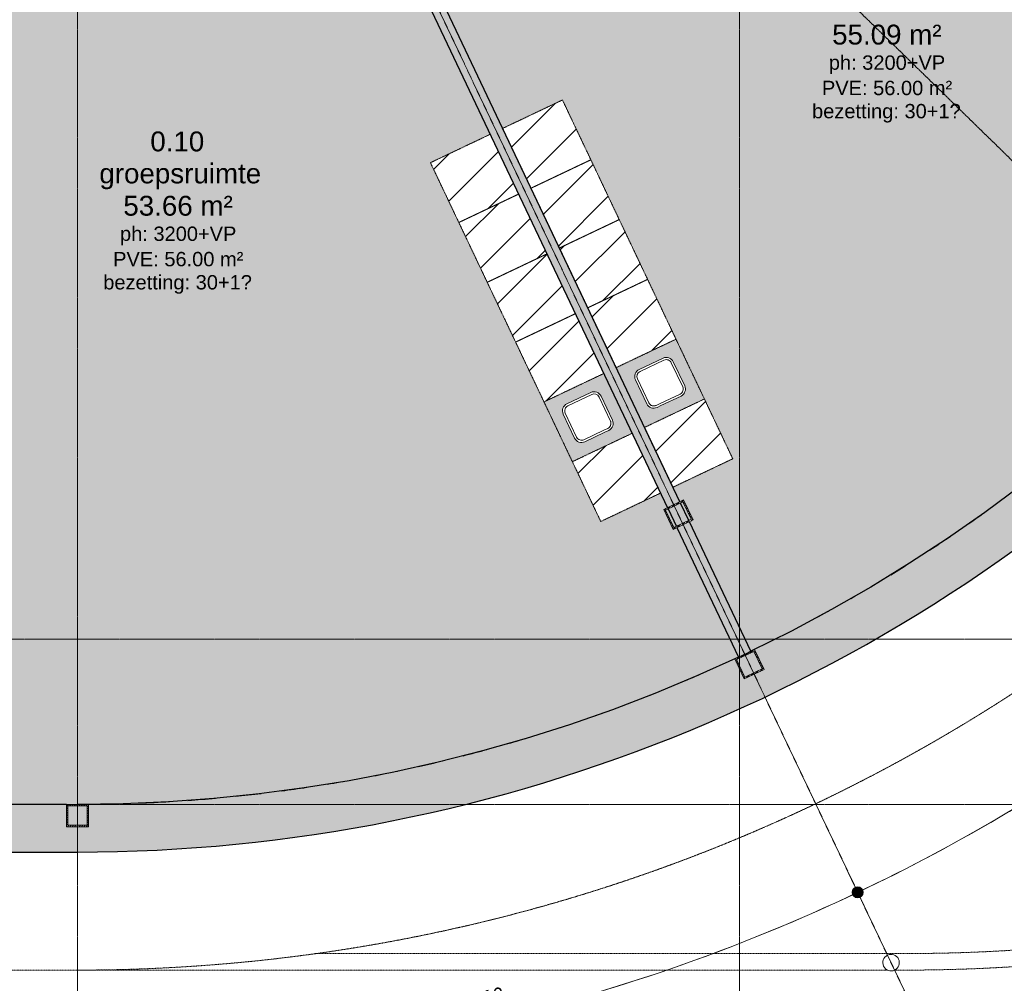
# Model space of a CAD drawing. Header units: millimetres. Extents: x -2730 to 112454, y 3237 to 48799.
# Tile 222 of 241: x 57175 to 66102, y 8380 to 17114. Entities that reach past the tile are written whole.
import ezdxf

# ---------------------------------------------------------------- set-up
doc = ezdxf.new("R2010")
doc.units = ezdxf.units.MM
for name, pattern in [('Hidden', [7.14375, 4.7625, -2.38125]), ('THO_hhidden', [2.5, 1.5, -1]), ('THO_stramienlijn', [20, 17, -1.5, 0, -1.5])]:
    doc.linetypes.add(name, pattern=pattern)
for name, color, linetype, lineweight in [('A-ANNO-DIMS', 7, 'Continuous', 13), ('A-ANNO-DIMS-100', 7, 'Continuous', 13), ('A-AREA-IDEN', 7, 'Continuous', 13), ('A-AREA-PATT', 7, 'Continuous', 13), ('A-FLOR', 7, 'Continuous', 18), ('A-GENM', 7, 'Continuous', 13), ('A-WALL', 7, 'Continuous', 25), ('A-WALL-PATT', 7, 'Continuous', 25), ('I-WALL', 7, 'Continuous', 18), ('P-SANR-FIXT', 7, 'Continuous', 13), ('S-COLS', 7, 'Continuous', 13), ('S-GRID', 7, 'Continuous', 13)]:
    doc.layers.add(name, color=color, linetype=linetype, lineweight=lineweight)
doc.layers.add('A-DETL', color=7, linetype='Continuous', lineweight=13, true_color=0x00a600)
doc.styles.add('Arial_2', font='arial.ttf', dxfattribs={"height": 180})
doc.styles.add('Arial_3', font='arial.ttf', dxfattribs={"height": 130})
doc.dimstyles.new('THO_18_-_transparant_blue', dxfattribs={"dimscale": 304.8, "dimtxt": 0.602515, "dimasz": 1.312336, "dimexe": 0.656168, "dimexo": 0.0625, "dimgap": 0.147638, "dimtad": 1, "dimdec": 3, "dimlfac": 304.8, "dimrnd": 0.001, "dimdsep": 46, "dimtxsty": 'Arial_2', "dimblk1": 'DOTSMALL', "dimblk2": 'DOTSMALL', "dimsah": 1, "dimcen": 0.09, "dimdle": 0.656168, "dimadec": 1, "dimazin": 0, "dimtfac": 1, "dimtdec": 4, "dimtix": 1, "dimtmove": 0, "dimatfit": 3, "dimfxl": 0.002153, "dimfxlon": 1, "dimtvp": 1, "dimtolj": 1, "dimtzin": 0, "dimarcsym": 2})

# ---------------------------------------------------------------- blocks, each defined once
blk = doc.blocks.new('NLRS_01_GM_WPB_dummy placeholder_gen_tho - kast 600x600x2100-V42-00 begane grond _plotview_')
at = {"layer": 'A-GENM', "true_color": 0x808080}
h = blk.add_hatch(dxfattribs=at)
h.set_pattern_fill('FP_52', color=8, style=0, pattern_type=2)
h.set_pattern_definition([(199.6, (62096.95, -12132.34), (100.6355, -282.6172), [])])
h.paths.add_polyline_path([(300, 300), (-300, 300), (-300, -300), (300, -300)])
at = {"layer": 'A-GENM', "linetype": 'THO_hhidden'}
for p, q in [((300, 300), (-300, 300)), ((-300, 300), (-300, -300)), ((300, -300), (300, 300)), ((-300, -300), (300, -300))]:
    blk.add_line(p, q, dxfattribs=at)
blk = doc.blocks.new('NLRS_01_GM_WPB_dummy placeholder_gen_tho - kast 600x600x2100-V43-00 begane grond _plotview_')
at = {"layer": 'A-GENM', "true_color": 0x808080}
h = blk.add_hatch(dxfattribs=at)
h.set_pattern_fill('FP_53', color=8, style=0, pattern_type=2)
h.set_pattern_definition([(199.6, (62096.95, -12732.34), (100.6355, -282.6172), [])])
h.paths.add_polyline_path([(300, 300), (-300, 300), (-300, -300), (300, -300)])
at = {"layer": 'A-GENM', "linetype": 'THO_hhidden'}
for p, q in [((300, 300), (-300, 300)), ((-300, 300), (-300, -300)), ((300, -300), (300, 300)), ((-300, -300), (300, -300))]:
    blk.add_line(p, q, dxfattribs=at)
blk = doc.blocks.new('NLRS_01_GM_WPB_dummy placeholder_gen_tho - kast 600x600x2100-V44-00 begane grond _plotview_')
at = {"layer": 'A-GENM', "true_color": 0x808080}
h = blk.add_hatch(dxfattribs=at)
h.set_pattern_fill('FP_54', color=8, style=0, pattern_type=2)
h.set_pattern_definition([(199.6, (62096.95, -13332.34), (100.6355, -282.6172), [])])
h.paths.add_polyline_path([(300, 300), (-300, 300), (-300, -300), (300, -300)])
at = {"layer": 'A-GENM', "linetype": 'THO_hhidden'}
for p, q in [((300, 300), (-300, 300)), ((-300, 300), (-300, -300)), ((300, -300), (300, 300)), ((-300, -300), (300, -300))]:
    blk.add_line(p, q, dxfattribs=at)
blk = doc.blocks.new('NLRS_01_GM_WPB_dummy placeholder_gen_tho - kast 600x600x2100-V45-00 begane grond _plotview_')
at = {"layer": 'A-GENM', "true_color": 0x808080}
h = blk.add_hatch(dxfattribs=at)
h.set_pattern_fill('FP_55', color=8, style=0, pattern_type=2)
h.set_pattern_definition([(199.6, (62096.95, -13932.34), (100.6355, -282.6172), [])])
h.paths.add_polyline_path([(300, 300), (-300, 300), (-300, -300), (300, -300), (300, 139.4)])
at = {"layer": 'A-GENM', "linetype": 'THO_hhidden'}
for p, q in [((300, 300), (-300, 300)), ((-300, 300), (-300, -300)), ((300, -300), (300, 300)), ((-300, -300), (300, -300))]:
    blk.add_line(p, q, dxfattribs=at)
blk = doc.blocks.new('NLRS_01_GM_WPB_dummy placeholder_gen_tho - kast 600x600x2100-V46-00 begane grond _plotview_')
at = {"layer": 'A-GENM', "true_color": 0x808080}
h = blk.add_hatch(dxfattribs=at)
h.set_pattern_fill('FP_56', color=8, style=0, pattern_type=2)
h.set_pattern_definition([(199.6, (62096.95, -15132.34), (100.6355, -282.6172), [])])
h.paths.add_polyline_path([(300, 300), (-300, 300), (-300, -300), (300, -300), (300, -116.8)])
at = {"layer": 'A-GENM', "linetype": 'THO_hhidden'}
for p, q in [((300, 300), (-300, 300)), ((-300, 300), (-300, -300)), ((300, -300), (300, 300)), ((-300, -300), (300, -300))]:
    blk.add_line(p, q, dxfattribs=at)
blk = doc.blocks.new('NLRS_73_PF_UN_rvs gootsteen enkel 340x340 ic6zrl2n_gen_bcb - RVS gootsteen enkel 340x340-V47-00 begane grond _plotview_')
at = {"layer": 'P-SANR-FIXT'}
for p, q in [((-81, 20), (-120, 20)), ((-120, 0), (-81, 0)), ((120, 20), (-81, 20)), ((-81, 0), (120, 0)), ((-190, -50), (-190, -290)), ((-170, -290), (-170, -50)), ((170, -50), (170, -290)), ((190, -290), (190, -50)), ((120, -340), (-120, -340)), ((-120, -360), (120, -360))]:
    blk.add_line(p, q, dxfattribs=at)
for centre, radius, start, end in [((-120, -50), 70, 90, 180), ((120, -50), 70, 0.00001, 90), ((120, -50), 50, 0, 90), ((-120, -50), 50, 90, 180.00001), ((-120, -50), 50, 165.98225, 180), ((-120, -50), 50, 151.91703, 161.4219), ((-120, -50), 50, 137.76799, 146.56062), ((-120, -50), 50, 123.43939, 132.23201), ((-120, -50), 50, 108.5781, 116.34391), ((-120, -50), 50, 90, 104.01776), ((-120, -290), 70, 179.99999, 270), ((-120, -290), 50, 180, 270), ((120, -290), 70, 270, 360), ((120, -290), 50, 270, 0.00001)]:
    blk.add_arc(centre, radius, start, end, dxfattribs=at)
blk = doc.blocks.new('NLRS_01_GM_WPB_dummy placeholder_gen_tho - kast 600x600x2100-V48-00 begane grond _plotview_')
at = {"layer": 'A-GENM', "true_color": 0x808080}
h = blk.add_hatch(dxfattribs=at)
h.set_pattern_fill('FP_57', color=8, style=0, pattern_type=2)
h.set_pattern_definition([(19.6, (-62821.95, 12132.34), (-100.6355, 282.6172), [])])
h.paths.add_polyline_path([(-300, -300), (300, -300), (300, 300), (-300, 300)])
at = {"layer": 'A-GENM', "linetype": 'THO_hhidden'}
for p, q in [((300, 300), (-300, 300)), ((-300, 300), (-300, -300)), ((300, -300), (300, 300)), ((-300, -300), (300, -300))]:
    blk.add_line(p, q, dxfattribs=at)
blk = doc.blocks.new('NLRS_01_GM_WPB_dummy placeholder_gen_tho - kast 600x600x2100-V49-00 begane grond _plotview_')
at = {"layer": 'A-GENM', "true_color": 0x808080}
h = blk.add_hatch(dxfattribs=at)
h.set_pattern_fill('FP_58', color=8, style=0, pattern_type=2)
h.set_pattern_definition([(19.6, (-62821.95, 12732.34), (-100.6355, 282.6172), [])])
h.paths.add_polyline_path([(-300, -300), (300, -300), (300, 300), (-300, 300)])
at = {"layer": 'A-GENM', "linetype": 'THO_hhidden'}
for p, q in [((300, 300), (-300, 300)), ((-300, 300), (-300, -300)), ((300, -300), (300, 300)), ((-300, -300), (300, -300))]:
    blk.add_line(p, q, dxfattribs=at)
blk = doc.blocks.new('NLRS_01_GM_WPB_dummy placeholder_gen_tho - kast 600x600x2100-V50-00 begane grond _plotview_')
at = {"layer": 'A-GENM', "true_color": 0x808080}
h = blk.add_hatch(dxfattribs=at)
h.set_pattern_fill('FP_59', color=8, style=0, pattern_type=2)
h.set_pattern_definition([(19.6, (-62821.95, 13332.34), (-100.6355, 282.6172), [])])
h.paths.add_polyline_path([(-300, -300), (300, -300), (300, 300), (-300, 300), (-300, 11.9)])
at = {"layer": 'A-GENM', "linetype": 'THO_hhidden'}
for p, q in [((300, 300), (-300, 300)), ((-300, 300), (-300, -300)), ((300, -300), (300, 300)), ((-300, -300), (300, -300))]:
    blk.add_line(p, q, dxfattribs=at)
blk = doc.blocks.new('NLRS_01_GM_WPB_dummy placeholder_gen_tho - kast 600x600x2100-V51-00 begane grond _plotview_')
at = {"layer": 'A-GENM', "true_color": 0x808080}
h = blk.add_hatch(dxfattribs=at)
h.set_pattern_fill('FP_60', color=8, style=0, pattern_type=2)
h.set_pattern_definition([(19.6, (-62821.95, 13932.34), (-100.6355, 282.6172), [])])
h.paths.add_polyline_path([(-300, -300), (300, -300), (300, 300), (-300, 300), (-300, -163.7)])
at = {"layer": 'A-GENM', "linetype": 'THO_hhidden'}
for p, q in [((300, 300), (-300, 300)), ((-300, 300), (-300, -300)), ((300, -300), (300, 300)), ((-300, -300), (300, -300))]:
    blk.add_line(p, q, dxfattribs=at)
blk = doc.blocks.new('NLRS_01_GM_WPB_dummy placeholder_gen_tho - kast 600x600x2100-V52-00 begane grond _plotview_')
at = {"layer": 'A-GENM', "true_color": 0x808080}
h = blk.add_hatch(dxfattribs=at)
h.set_pattern_fill('FP_61', color=8, style=0, pattern_type=2)
h.set_pattern_definition([(19.6, (-62821.95, 15132.34), (-100.6355, 282.6172), [])])
h.paths.add_polyline_path([(-300, -300), (300, -300), (300, 300), (-300, 300), (-300, -227.5)])
at = {"layer": 'A-GENM', "linetype": 'THO_hhidden'}
for p, q in [((300, 300), (-300, 300)), ((-300, 300), (-300, -300)), ((300, -300), (300, 300)), ((-300, -300), (300, -300))]:
    blk.add_line(p, q, dxfattribs=at)
blk = doc.blocks.new('NLRS_73_PF_UN_rvs gootsteen enkel 340x340 ic6zrl2n_gen_bcb - RVS gootsteen enkel 340x340-1975653-00 begane grond _plotview_')
at = {"layer": 'P-SANR-FIXT'}
for p, q in [((120, 360), (-120, 360)), ((-190, 290), (-190, 50)), ((-170, 50), (-170, 290)), ((-120, 340), (120, 340)), ((170, 290), (170, 50)), ((190, 50), (190, 290)), ((-81, 0), (-120, 0)), ((120, 0), (-81, 0)), ((-120, -20), (-81, -20)), ((-81, -20), (120, -20))]:
    blk.add_line(p, q, dxfattribs=at)
for centre, radius, start, end in [((-120, 290), 70, 90, 180.00001), ((120, 290), 70, 0, 90), ((-120, 290), 50, 90, 180), ((120, 290), 50, 359.99999, 90), ((-120, 50), 70, 180, 270), ((-120, 50), 50, 179.99999, 270), ((-120, 50), 50, 180, 194.01775), ((-120, 50), 50, 198.5781, 208.08297), ((-120, 50), 50, 213.43938, 222.23201), ((-120, 50), 50, 227.76799, 236.56061), ((-120, 50), 50, 241.91702, 251.4219), ((-120, 50), 50, 255.98224, 270), ((120, 50), 70, 270, 359.99999), ((120, 50), 50, 270, 360)]:
    blk.add_arc(centre, radius, start, end, dxfattribs=at)
blk = doc.blocks.new('NLRS_28_SCO_UN_koker_gen_bcb - K200_200_12_5-V92-00 begane grond _plotview_')
at = {"layer": 'S-COLS'}
h = blk.add_hatch(dxfattribs=at)
h.set_pattern_fill('FP_104', color=256, style=0, pattern_type=2)
h.set_pattern_definition([(45, (-57699.636, -9900), (-21.213203, 21.213203), []), (45, (-57699.636, -9879), (-21.213203, 21.213203), [])])
h.paths.add_polyline_path([(-100, -100), (100, -100), (100, 100), (-100, 100)])
h.paths.add_polyline_path([(87.5, -87.5), (-87.5, -87.5), (-87.5, 87.5), (87.5, 87.5)])
at = {"layer": 'S-COLS', "lineweight": 18}
for p, q in [((100, 100), (-100, 100)), ((-100, 100), (-100, -100)), ((100, -100), (100, 100)), ((-87.5, -87.5), (-87.5, 87.5)), ((-87.5, 87.5), (87.5, 87.5)), ((87.5, 87.5), (87.5, -87.5)), ((87.5, -87.5), (-87.5, -87.5)), ((-100, -100), (100, -100))]:
    blk.add_line(p, q, dxfattribs=at)
blk = doc.blocks.new('NLRS_28_SCO_UN_koker_gen_bcb - K200_200_12_5-V187-00 begane grond _plotview_')
at = {"layer": 'S-COLS'}
h = blk.add_hatch(dxfattribs=at)
h.set_pattern_fill('FP_181', color=256, style=0, pattern_type=2)
h.set_pattern_definition([(199.6, (62459.43, -17178.786), (10.063547, -28.261724), []), (199.6, (62450.424, -17197.756), (10.063547, -28.261724), [])])
h.paths.add_polyline_path([(100, 100), (-100, 100), (-100, -100), (100, -100)])
h.paths.add_polyline_path([(87.5, 87.5), (87.5, -87.5), (-87.5, -87.5), (-87.5, 87.5)])
at = {"layer": 'S-COLS', "lineweight": 18}
for p, q in [((-100, 100), (100, 100)), ((-100, -100), (-100, 100)), ((100, 100), (100, -100)), ((-87.5, 87.5), (-87.5, -87.5)), ((87.5, 87.5), (-87.5, 87.5)), ((87.5, -87.5), (87.5, 87.5)), ((-87.5, -87.5), (87.5, -87.5)), ((100, -100), (-100, -100))]:
    blk.add_line(p, q, dxfattribs=at)
blk = doc.blocks.new('NLRS_28_SCO_UN_houten kolom rond_gen_bcb - rond 150-V255-00 begane grond _plotview_')
at = {"layer": 'S-COLS'}
h = blk.add_hatch(dxfattribs=at)
h.set_pattern_fill('FP_220', color=256, style=0, pattern_type=2)
h.set_pattern_definition([(199.6, (62459.46, -20173.32), (67.0903, -188.4115), [])])
h.paths.add_polyline_path([(28.7, 69.3), (0, 75), (-28.7, 69.3), (-53, 53), (-69.3, 28.7), (-75, 0), (-69.3, -28.7), (-53, -53), (-28.7, -69.3), (0, -75), (28.7, -69.3), (53, -53), (69.3, -28.7), (75, 0), (69.3, 28.7), (53, 53)])
at = {"layer": 'S-COLS', "lineweight": 18}
for start, end in [(0, 180), (180, 0)]:
    blk.add_arc((0, 0), 75, start, end, dxfattribs=at)
blk = doc.blocks.new('NLRS_28_SCO_UN_koker_gen_bcb - K200_200_12_5-V292-00 begane grond _plotview_')
at = {"layer": 'S-COLS'}
h = blk.add_hatch(dxfattribs=at)
h.set_pattern_fill('FP_253', color=256, style=0, pattern_type=2)
h.set_pattern_definition([(109.377, (-15922.334, -62397.877), (-28.300678, -9.953474), []), (109.377, (-15941.27, -62388.795), (-28.300678, -9.953474), [])])
h.paths.add_polyline_path([(100, -100), (100, 100), (-100, 100), (-100, -100)])
h.paths.add_polyline_path([(87.5, -87.5), (-87.5, -87.5), (-87.5, 87.5), (87.5, 87.5)])
at = {"layer": 'S-COLS', "lineweight": 18}
for p, q in [((-100, 100), (100, 100)), ((-100, -100), (-100, 100)), ((100, 100), (100, -100)), ((-87.5, 87.5), (-87.5, -87.5)), ((87.5, 87.5), (-87.5, 87.5)), ((87.5, -87.5), (87.5, 87.5)), ((-87.5, -87.5), (87.5, -87.5)), ((100, -100), (-100, -100))]:
    blk.add_line(p, q, dxfattribs=at)
blk = doc.blocks.new('DIMBLOCK74-00 begane grond _plotview_')
at = {"layer": 'A-ANNO-DIMS-100', "true_color": 0x0000ff}
h = blk.add_hatch(color=5, dxfattribs=at)
edge = h.paths.add_edge_path()
edge.add_arc((72768, 17403.7), 50, 0, 360)
h = blk.add_hatch(color=5, dxfattribs=at)
edge = h.paths.add_edge_path()
edge.add_arc((69504.9, 12587.8), 50, 0, 360)
at = {"layer": 'A-ANNO-DIMS-100', "color": 5, "true_color": 0x0000ff}
for p, q in [((72768, 17403.7), (72585.2, 17485)), ((72768, 17403.7), (72950.7, 17322.5)), ((69504.9, 12587.8), (69361.7, 12727.4)), ((69504.9, 12587.8), (69504.9, 12587.8)), ((69504.9, 12587.8), (69648.1, 12448.2))]:
    blk.add_line(p, q, dxfattribs=at)
for centre in [(72768, 17403.7), (69504.9, 12587.8)]:
    blk.add_circle(centre, 50, dxfattribs=at)
for start, end in [(315.02505, 336.73495), (315.72, 336.04)]:
    blk.add_arc((57699.6, 24100), 16489.2, start, end, dxfattribs=at)
at = {"layer": 'A-ANNO-DIMS-100', "color": 0, "insert": (70955, 14763.8), "char_height": 180, "width": 705.203, "attachment_point": 1, "rotation": 55.88, "line_spacing_factor": 0.941778, "style": 'Arial_2'}
blk.add_mtext('20.3°', dxfattribs=at)
blk = doc.blocks.new('_DotSmall')
at = {"color": 0, "linetype": 'ByBlock', "const_width": 0.5}
blk.add_lwpolyline([(-0.0625, 0, 1), (0.0625, 0, 1)], format="xyb", close=True, dxfattribs=at)
blk = doc.blocks.new('DIMBLOCK75-00 begane grond _plotview_')
at = {"layer": 'A-ANNO-DIMS-100', "true_color": 0x0000ff}
h = blk.add_hatch(color=5, dxfattribs=at)
edge = h.paths.add_edge_path()
edge.add_arc((69505.4, 12587.3), 50, 0, 360)
h = blk.add_hatch(color=5, dxfattribs=at)
edge = h.paths.add_edge_path()
edge.add_arc((64772.7, 9204.1), 50, 0, 360)
at = {"layer": 'A-ANNO-DIMS-100', "color": 5, "true_color": 0x0000ff}
for p, q in [((69505.4, 12587.3), (69362.2, 12726.9)), ((69505.4, 12587.3), (69648.6, 12447.7)), ((64772.7, 9204.1), (64687, 9384.7)), ((64772.7, 9204.1), (64772.7, 9204.1)), ((64772.7, 9204.1), (64858.5, 9023.4))]:
    blk.add_line(p, q, dxfattribs=at)
for centre in [(69505.4, 12587.3), (64772.7, 9204.1)]:
    blk.add_circle(centre, 50, dxfattribs=at)
for start, end in [(294.70508, 316.41492), (295.4, 315.72)]:
    blk.add_arc((57699.6, 24100), 16489.9, start, end, dxfattribs=at)
at = {"layer": 'A-ANNO-DIMS-100', "color": 0, "insert": (66888.3, 10741.2), "char_height": 180, "width": 705.203, "attachment_point": 1, "rotation": 35.56, "line_spacing_factor": 0.941778, "style": 'Arial_2'}
blk.add_mtext('20.3°', dxfattribs=at)
blk = doc.blocks.new('DIMBLOCK76-00 begane grond _plotview_')
at = {"layer": 'A-ANNO-DIMS-100', "true_color": 0x0000ff}
h = blk.add_hatch(color=5, dxfattribs=at)
edge = h.paths.add_edge_path()
edge.add_arc((64772.5, 9204.5), 50, 0, 360)
h = blk.add_hatch(color=5, dxfattribs=at)
edge = h.paths.add_edge_path()
edge.add_arc((57699.6, 7610.6), 50, 0, 360)
at = {"layer": 'A-ANNO-DIMS-100', "color": 5, "true_color": 0x0000ff}
for p, q in [((64772.5, 9204.5), (64686.7, 9385.2)), ((64772.5, 9204.5), (64858.3, 9023.8)), ((57699.6, 7610.6), (57699.6, 7810.6)), ((57699.6, 7610.6), (57699.6, 7610.6)), ((57699.6, 7610.6), (57699.6, 7410.6))]:
    blk.add_line(p, q, dxfattribs=at)
for centre in [(64772.5, 9204.5), (57699.6, 7610.6)]:
    blk.add_circle(centre, 50, dxfattribs=at)
for start, end in [(269.30506, 296.09494), (270, 295.4)]:
    blk.add_arc((57699.6, 24100), 16489.4, start, end, dxfattribs=at)
at = {"layer": 'A-ANNO-DIMS-100', "color": 0, "insert": (60976.9, 8221.3), "char_height": 180, "width": 705.203, "attachment_point": 1, "rotation": 12.7, "line_spacing_factor": 0.941778, "style": 'Arial_2'}
blk.add_mtext('25.4°', dxfattribs=at)

msp = doc.modelspace()

# ---------------------------------------------------------------- hatches: boundary and pattern name
at = {"layer": 'A-AREA-PATT', "true_color": 0xeefae6}
h = msp.add_hatch(color=7, dxfattribs=at)
h.paths.add_polyline_path([(63803.9855533, 11389.9800409), (64194.6537694, 11585.5031617), (64566.1366469, 11785.5616192), (64922.13949, 11990.9194204), (65266.7297787, 12203.1162921), (65614.9933579, 12432.0083706), (65956.3439783, 12671.0936847), (66255.5962962, 12892.7150723), (66578.9895682, 13147.1567037), (66894.820356, 13410.9268038), (67202.8196695, 13683.8007218), (67514.358673, 13977.1324741), (67794.2814859, 14255.9228392), (68077.2402462, 14554.6837674), (68351.3604759, 14861.5743861), (68616.4087093, 15176.3333196), (68872.1592073, 15498.6924905), (69118.3941495, 15828.3773483), (69354.9038197, 16165.1071036), (69581.486785, 16508.5949667), (69797.9500667, 16858.548392), (70004.1093049, 17214.6693276), (70214.9022597, 17606.6748673), (70391.9331778, 17959.4102086), (70559.0375035, 18316.9857396), (69370.1146876, 18845.3340314), (69352.9583339, 18809.2049844), (69172.2932535, 18894.996177), (69187.2910058, 18926.5794905), (67567.4183111, 19646.4386434), (67506.5034958, 19509.3642648), (68351.7954972, 19133.7229035), (68331.4905588, 19088.031444), (66503.8321773, 19900.2289819), (66524.1371157, 19945.9204415), (67369.4291172, 19570.2790802), (67430.3439325, 19707.3534588), (63765.8021551, 21335.8480612), (63750.5845876, 21301.6034897), (63687.4569427, 21329.6560877), (60651.0525888, 18117.3552945), (60681.8196264, 18052.5596715), (60648.0035924, 18036.5027352), (61553.6077338, 16129.2932966), (62095.5973362, 16386.6488812), (63639.7638164, 13134.6418269), (63097.7674749, 12877.2807468), (63160.5830116, 12744.9907329), (63194.0406024, 12761.0376517), (63280.53107, 12580.7062928), (63246.3702668, 12564.3220995), (63803.981387, 11389.9886982)])
h.paths.add_polyline_path([(63241.0085633, 12575.613889), (63263.8547058, 12586.5713485), (63188.1755467, 12744.3612875), (63165.9447151, 12733.6989433), (63238.5905269, 12580.7062928)])
h.paths.add_polyline_path([(60642.6419297, 18047.794439), (60665.16626, 18058.4897126), (60641.8418874, 18107.6110246), (60623.4686741, 18088.173466), (60641.6916517, 18049.7957318)])
h.paths.add_polyline_path([(69347.0287159, 18825.8585015), (69358.6882075, 18850.4118726), (69198.7174859, 18921.5016493), (69188.9467706, 18900.925795), (69258.0844461, 18868.0948593)])
h.paths.add_polyline_path([(63744.237772, 21318.1025179), (63754.3792902, 21340.9242958), (63714.7533565, 21358.5337605), (63696.5620232, 21339.2886181), (63714.7533565, 21331.2047722)])
h = msp.add_hatch(color=7, dxfattribs=at)
h.paths.add_polyline_path([(57699.6126196, 10000), (57699.6126196, 10000.0753633), (58122.6192068, 10006.5721598), (58546.220575, 10025.8206595), (58969.5808474, 10057.8435587), (59383.0666753, 10101.4339693), (59786.5383899, 10155.8088398), (60190.0220943, 10222.1447119), (60599.5674335, 10301.9706855), (61006.5738151, 10393.8792108), (61369.7770997, 10486.1172332), (61766.4757971, 10599.3132136), (62191.9016318, 10735.3317516), (62549.0927196, 10860.2688024), (62934.3410139, 11007.8050292), (63315.1083085, 11166.5483873), (63691.0674399, 11336.3655631), (63133.6623105, 12510.2651462), (63100.199711, 12494.2158252), (63013.7092434, 12674.5471841), (63047.8750553, 12690.9337797), (60535.086555, 17982.8861084), (60501.1523666, 17966.7730687), (60467.5689537, 18037.5), (57799.635701, 18037.5), (57799.635701, 18000), (57599.635701, 18000), (57599.635701, 18037.5), (55362.135701, 18037.5), (55362.135701, 15849.9998099), (55399.635701, 15849.9998099), (55399.635701, 15649.9998099), (55362.135701, 15649.9998099), (55362.135701, 14093.75), (55512.135701, 14093.75), (55512.135701, 15018.75), (55562.135701, 15018.75), (55562.135701, 13018.75), (55512.135701, 13018.75), (55512.135701, 13943.75), (55362.135701, 13943.75), (55362.135701, 11499.9998099), (55399.635701, 11499.9998099), (55399.635701, 11299.9998099), (55362.135701, 11299.9998099), (55362.135701, 10000), (57637.5778595, 10000.0000785)])
h.paths.add_polyline_path([(55387.135701, 11312.4998099), (55387.135701, 11487.4998099), (55362.135701, 11487.4998099), (55362.135701, 11312.4998099)])
h.paths.add_polyline_path([(63106.0647667, 12510.8921893), (63128.300607, 12521.5569358), (63053.2367588, 12679.6419901), (63030.3856076, 12668.6821284), (63100.199711, 12523.1207446)])
h.paths.add_polyline_path([(62442.8445534, 12566.3027751), (60898.6780732, 15818.3098294), (61440.6792489, 16075.6709094), (62984.8457291, 12823.6638551), (62460.8549198, 12574.8547258)])
h.paths.add_polyline_path([(55387.135701, 15662.4998099), (55387.135701, 15837.4998099), (55362.135701, 15837.4998099), (55362.135701, 15662.4998099)])
h.paths.add_polyline_path([(60507.0824076, 17983.4264351), (60529.7248923, 17994.1778122), (60509.1541297, 18037.5), (60481.4065467, 18037.5), (60501.1523666, 17995.9151481)])
h.paths.add_polyline_path([(57787.135701, 18012.5), (57787.135701, 18037.5), (57612.135701, 18037.5), (57612.135701, 18012.5), (57699.6126196, 18012.5)])
at = {"layer": 'A-GENM', "true_color": 0xdcf8f8}
h = msp.add_hatch(color=7, dxfattribs=at)
h.paths.add_polyline_path([(62840.4060987, 13419.2858276), (63382.4027364, 13676.6430026), (63125.0416564, 14218.6441783), (62583.0585903, 13961.2617029), (62840.4036647, 13419.2909536), (62840.4049809, 13419.2881818)])
h.paths.add_polyline_path([(62918.034987, 13593.8327544), (62900.1673024, 13597.6632545), (62883.8998507, 13605.9877305), (62870.3412319, 13618.238883), (62857.208762, 13640.3350714), (62754.5219112, 13858.9609893), (62751.909843, 13869.549255), (62750.7055348, 13880.7917092), (62752.5459947, 13896.3583151), (62757.8042065, 13911.1250927), (62766.2165015, 13924.3515739), (62781.7844972, 13938.1202347), (62799.2577256, 13947.7146843), (63016.0581953, 14049.5347485), (63026.6464622, 14052.1468172), (63037.8889203, 14053.3511249), (63053.4555249, 14051.5106641), (63068.8934067, 14045.825616), (63081.4487811, 14037.8401573), (63095.217443, 14022.2721589), (63104.8118938, 14004.7989268), (63203.6828581, 13796.5771595), (63209.4822816, 13775.5776656), (63209.2993882, 13756.6252932), (63206.3934043, 13743.0700939), (63198.0689282, 13726.8026433), (63185.817776, 13713.2440253), (63170.4748433, 13703.3182372), (62953.6743703, 13600.3738039), (62934.5074042, 13594.6672105), (62923.3746478, 13594.1032498)])
h = msp.add_hatch(color=7, dxfattribs=at)
h.paths.add_polyline_path([(62185.4834734, 13108.3039508), (62727.4846491, 13365.6650309), (62470.123569, 13907.6662066), (61928.1223933, 13650.3051265), (62120.6196335, 13244.9068803)])
h.paths.add_polyline_path([(62263.1169045, 13282.8547823), (62245.2492204, 13286.6852809), (62228.9817688, 13295.0097551), (62215.4231494, 13307.2609056), (62205.4973595, 13322.6038371), (62099.6038267, 13547.9830097), (62096.991756, 13558.5712759), (62095.7874475, 13569.8137457), (62097.627909, 13585.3803502), (62103.3129517, 13600.8182222), (62112.5348408, 13614.5965389), (62122.4429671, 13624.396558), (62144.3396377, 13636.7367123), (62358.2284144, 13737.555824), (62371.7283731, 13741.1688454), (62382.9708376, 13742.3731532), (62398.5374435, 13740.532691), (62413.9753144, 13734.8476483), (62427.7536293, 13725.6257605), (62437.5536524, 13715.7176285), (62449.8938027, 13693.820963), (62548.7647672, 13485.5991954), (62554.4713614, 13466.4322307), (62554.3812996, 13445.6473175), (62551.4753189, 13432.0921276), (62543.1508436, 13415.8246755), (62530.8996917, 13402.2660561), (62515.5567588, 13392.3402668), (62298.7562857, 13289.3958335), (62277.7567806, 13283.5964069), (62264.7208777, 13282.9360361)])
at = {"layer": 'A-WALL-PATT', "lineweight": 18, "true_color": 0x808080}
h = msp.add_hatch(color=8, dxfattribs=at)
h.paths.add_polyline_path([(57699.6126196, 9570.0753633), (58122.2124843, 9576.2222626), (58544.4547872, 9594.6577597), (58965.9822693, 9625.3662562), (59386.4382763, 9668.3217698), (59805.4670603, 9723.4879558), (60222.7140813, 9790.8181381), (60637.8263065, 9870.2553486), (61050.4525096, 9961.7323755), (61460.2435677, 10065.1718201), (61866.8527565, 10180.4861623), (62269.9360441, 10307.5778347), (62669.1523818, 10446.339305), (63064.1639927, 10596.6531672), (63454.6366576, 10758.3922408), (63840.2399976, 10931.4196782), (64220.6477538, 11115.5890812), (64595.5380632, 11310.7446238), (64964.5937313, 11516.7211852), (65327.5025, 11733.3444884), (65683.9573124, 11960.4312487), (66033.656572, 12197.7893279), (66376.3043984, 12445.2178974), (66711.6108773, 12702.5076079), (67039.292306, 12969.4407667), (67359.0714332, 13245.7915216), (67670.6776939, 13531.3260523), (67989.5804665, 13842.0002395), (68268.3241539, 14128.9725123), (68553.8586846, 14440.578773), (68844.9729333, 14778.4812489), (69118.3941495, 15115.7348896), (69354.9038197, 15423.9987728), (69601.8608783, 15765.9936342), (69839.2189575, 16115.6928938), (70066.3057178, 16472.1477062), (70282.9290211, 16835.0564749), (70488.9055824, 17204.112143), (70684.0611251, 17579.0024524), (70868.230528, 17959.4102086), (71053.2816759, 18374.0413534), (71202.997039, 18735.4862135), (71353.3109012, 19130.4978244), (71492.0723715, 19529.7141622), (71619.1640439, 19932.7974498), (71734.4783861, 20339.4066386), (71837.9178307, 20749.1976966), (71929.3948576, 21161.8238997), (72008.8320681, 21576.9361249), (72076.1622504, 21994.1831459), (72131.3284364, 22413.2119299), (72174.28395, 22833.6679369), (72204.9924465, 23255.195419), (72223.4279436, 23677.437722), (72229.5748429, 24100.0375866), (71799.5748429, 24100.0375866), (71793.153523, 23677.437722), (71774.0695955, 23255.195419), (71742.3356428, 22833.6679369), (71697.9729572, 22413.2119299), (71669.4891335, 22200), (71856.9891335, 22200), (71856.9891335, 22000), (71656.9891335, 22000), (71656.9891335, 22106.8611703), (71641.0114647, 21994.1831459), (71571.4896236, 21576.9361249), (71498.9294469, 21203.8694611), (71407.3239756, 20797.3744037), (71303.7468738, 20393.7637273), (71182.3036491, 19974.7261526), (71061.0499913, 19596.6026644), (70922.14217, 19203.7484786), (70766.4438269, 18802.734908), (70625.2015341, 18465.5296851), (70807.9682847, 18384.3119844), (70726.7505841, 18201.5452339), (70543.9838335, 18282.7629345), (70543.0595118, 18282.7629345), (70384.8222407, 17944.1955149), (70199.7889158, 17576.6544683), (69997.9977262, 17204.112143), (69783.4191688, 16835.0564749), (69581.486785, 16508.5949667), (69354.4323088, 16164.4357917), (69097.1425983, 15799.9235693), (68872.1592073, 15498.6924905), (68616.4087093, 15176.3333196), (68351.3604759, 14861.5743861), (68077.2402462, 14554.6837674), (67794.2814859, 14255.9228392), (67502.7251884, 13965.5460536), (67202.8196695, 13683.8007218), (66894.820356, 13410.9268038), (66578.9895682, 13147.1567037), (66255.5962962, 12892.7150723), (65924.915971, 12647.8186149), (65587.2302302, 12412.6759079), (65242.8266776, 12187.4872199), (64891.9986385, 11972.4443423), (64535.04491, 11767.730425), (64172.2695063, 11573.519821), (63837.860262, 11405.9184223), (63923.6468649, 11225.2511625), (63742.979605, 11139.4645596), (63657.1930022, 11320.1318194), (63655.133323, 11320.1318194), (63315.1083085, 11166.5483873), (62934.3410139, 11007.8050292), (62549.0927196, 10860.2688024), (62159.6932035, 10724.066), (61766.4757971, 10599.3132136), (61369.7770997, 10486.1172332), (60969.936691, 10384.5749561), (60567.2968399, 10294.773304), (60162.2022115, 10216.7891482), (59754.9995726, 10150.6892444), (59346.0374941, 10096.5301748), (58935.6660532, 10054.3583005), (58524.2365336, 10024.2097211), (58112.1011245, 10006.1102442), (57699.6877601, 10000), (57799.635701, 10000), (57799.635701, 9800), (57699.6126196, 9800), (57699.6126196, 9576.2222626)])
h.paths.add_polyline_path([(57787.135701, 9812.5), (57787.135701, 9987.5), (57699.6126196, 9987.5), (57699.6126196, 9812.5)])
h.paths.add_polyline_path([(63748.9096461, 11156.117926), (63906.9934984, 11231.1812035), (63831.9302209, 11389.2650559), (63673.8463686, 11314.2017784), (63747.5870847, 11158.9032507)])
h.paths.add_polyline_path([(67867.6210385, 14044.6071793), (67724.6526155, 14184.4646997), (67864.2938192, 14327.2113082), (68007.0404277, 14187.5701044), (67878.0407125, 14055.2916837)])
h.paths.add_polyline_path([(67867.3992239, 14062.2834572), (67989.3530141, 14187.791919), (67864.0720046, 14309.5238946), (67742.340029, 14184.2428851), (67813.5787356, 14114.7699295)])
h.paths.add_polyline_path([(70720.4037684, 18218.0442621), (70791.4692565, 18377.9651688), (70631.5483498, 18449.0306569), (70560.4828617, 18289.1097501), (70631.5483498, 18257.5297416)])
h.paths.add_polyline_path([(71701.1687286, 22012.5), (71844.4891335, 22012.5), (71844.4891335, 22187.5), (71669.4891335, 22187.5), (71669.4891335, 22012.5)])
at = {"layer": 'A-WALL-PATT', "lineweight": 18, "true_color": 0xafafaf}
h = msp.add_hatch(color=253, dxfattribs=at)
h.paths.add_polyline_path([(63691.0686616, 11336.3629904), (63803.9855533, 11389.979924), (63246.3702668, 12564.3220995), (63133.6623105, 12510.2651462), (63678.3985586, 11363.0463267)])
h.paths.add_polyline_path([(63128.300607, 12521.5569358), (63241.0085633, 12575.613889), (63165.9447151, 12733.6989433), (63053.2367588, 12679.6419901), (63106.0647667, 12568.3857902)])
h.paths.add_polyline_path([(63047.8750553, 12690.9337797), (63160.5830116, 12744.9907329), (60647.1325358, 18036.0891297), (60535.086555, 17982.8861084), (63030.3856076, 12727.7666941)])
h.paths.add_polyline_path([(60529.7248923, 17994.1778122), (60642.6419297, 18047.794439), (60567.5786522, 18205.8782913), (60558.7696549, 18201.6954972), (60473.8481854, 18111.854596), (60528.6338065, 17996.4756475)])
at = {"layer": 'A-WALL-PATT', "lineweight": 18, "true_color": 0x808080}
h = msp.add_hatch(color=8, dxfattribs=at)
h.paths.add_polyline_path([(57699.6126196, 9569.9999392), (57699.6126196, 9800), (57599.635701, 9800), (57599.635701, 9999.9999392), (55399.635701, 9999.9999392), (55399.635701, 9800), (55199.635701, 9800), (55199.635701, 9999.9999392), (51799.635701, 9999.9999392), (51799.635701, 9800), (51599.635701, 9800), (51599.635701, 9999.9999392), (48199.635701, 9999.9999392), (48199.635701, 9800), (47999.635701, 9800), (47999.635701, 9999.9999392), (44599.635701, 9999.9999392), (44599.635701, 9800), (44399.635701, 9800), (44399.635701, 9999.9999392), (37399.635701, 9999.207068), (37399.635701, 9800.0000608), (37199.635701, 9800.0000608), (37199.635701, 9999.9999392), (33799.635701, 9999.9999392), (33799.635701, 9800.0000608), (33599.635701, 9800.0000608), (33599.635701, 9999.9999392), (30199.635701, 9999.9999392), (30199.635701, 9800.0000608), (29999.635701, 9800.0000608), (29999.635701, 9999.9999392), (26599.635701, 9999.9999392), (26599.635701, 9800), (26399.635701, 9800), (26399.635701, 9999.9999392), (24199.6740145, 9999.9999392), (24199.6740145, 9800), (24099.6740145, 9800), (24099.6740145, 9569.9999392), (56869.4445907, 9569.9999392)])
h.paths.add_polyline_path([(57612.135701, 9812.5), (57699.6126196, 9812.5), (57699.6126196, 9987.5), (57612.135701, 9987.5)])
h.paths.add_polyline_path([(55387.135701, 9812.5), (55387.135701, 9987.5), (55212.135701, 9987.5), (55212.135701, 9812.5), (55362.135701, 9812.5)])
h.paths.add_polyline_path([(51787.135701, 9812.5), (51787.135701, 9987.5), (51612.135701, 9987.5), (51612.135701, 9812.5)])
h.paths.add_polyline_path([(48162.135701, 9812.5), (48187.135701, 9812.5), (48187.135701, 9987.5), (48012.135701, 9987.5), (48012.135701, 9812.5), (48037.135701, 9812.5)])
h.paths.add_polyline_path([(44412.135701, 9812.5), (44587.135701, 9812.5), (44587.135701, 9987.5), (44412.135701, 9987.5), (44412.135701, 9850.9401511)])
h.paths.add_polyline_path([(26587.135701, 9812.5), (26587.135701, 9987.5), (26412.135701, 9987.5), (26412.135701, 9812.5), (26562.135701, 9812.5)])
h.paths.add_polyline_path([(24187.1740145, 9812.5), (24187.1740145, 9987.5), (24099.6740145, 9987.5), (24099.6740145, 9812.5)])
h.paths.add_polyline_path([(37387.135701, 9812.5000608), (37387.135701, 9987.5000608), (37212.135701, 9987.5000608), (37212.135701, 9812.5000608), (37362.135701, 9812.5000608)])
h.paths.add_polyline_path([(33762.135701, 9812.5000608), (33787.135701, 9812.5000608), (33787.135701, 9987.5000608), (33612.135701, 9987.5000608), (33612.135701, 9812.5000608), (33637.135701, 9812.5000608)])
h.paths.add_polyline_path([(30187.135701, 9812.5000608), (30187.135701, 9987.5000608), (30012.135701, 9987.5000608), (30012.135701, 9812.5000608)])

# ---------------------------------------------------------------- linework, layer by layer
at = {"layer": 'A-DETL', "color": 7, "linetype": 'THO_hhidden'}
for p, q in [((65199.6382661, 8649.9998099), (59849.9484728, 8649.9998099)), ((57691.8363459, 8499.9998099), (24099.633136, 8499.9998099)), ((65044.9079275, 8499.9998099), (57699.6382661, 8499.9998099)), ((65199.6382661, 8499.9998099), (65107.0464737, 8499.9998099))]:
    msp.add_line(p, q, dxfattribs=at)
for centre, radius, end in [((57691.8363459, 24099.9982742), 15599.9968109, 90), ((65199.6382661, 24099.9997671), 15449.9981706, 90), ((65199.6382661, 24099.9997671), 15599.9981706, 295.92510583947)]:
    msp.add_arc(centre, radius, 270, end, dxfattribs=at)
at = {"layer": 'A-FLOR'}
msp.add_line((63803.9846195, 11389.9794756), (63810.75419, 11393.2329762), dxfattribs=at)
for start, end in [(304.93581520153, 305.84585221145), (303.2322949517, 304.15224598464), (301.52460034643, 302.45866195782), (299.80954638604, 300.76509829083), (298.0796026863, 299.07155334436), (296.31169854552, 297.3780256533), (294.55333327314, 295.14610061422), (292.85577233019, 293.73910602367), (291.15791518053, 292.04333402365), (289.45962117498, 290.34758276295), (287.76076551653, 288.6518557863), (286.06117086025, 286.95615101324), (284.36057640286, 285.26046659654), (282.65858224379, 283.56480089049), (280.95454238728, 281.86915242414), (279.2473410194, 280.17351987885), (275.81261439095, 276.7822979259), (277.53487048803, 278.47790206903), (270.00000000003, 271.69555828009), (272.26046113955, 273.39112686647), (274.06883007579, 275.08670648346)]:
    msp.add_arc((57699.6126196, 24100.0375866), 14099.9622233, start, end, dxfattribs=at)
at = {"layer": 'A-GENM', "linetype": 'THO_hhidden'}
for p, q in [((63382.4027364, 13676.6430026), (63125.0416564, 14218.6441783)), ((61928.1223933, 13650.3051265), (62185.4834734, 13108.3039508))]:
    msp.add_line(p, q, dxfattribs=at)
at = {"layer": 'A-WALL'}
for start, end in [(295.14604909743, 295.38802764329), (295.41198551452, 295.65399342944)]:
    msp.add_arc((57699.6126198, 24100.0375863), 14099.962223, start, end, dxfattribs=at)
at = {"layer": 'I-WALL', "lineweight": 25}
for p, q in [((63160.5830116, 12744.9907329), (60648.0035924, 18036.5027352)), ((60535.086555, 17982.8861084), (63047.8750553, 12690.9337797)), ((63053.2367588, 12679.6419901), (63128.300607, 12521.5569358)), ((63241.0085633, 12575.613889), (63165.9447151, 12733.6989433)), ((63133.6623105, 12510.2651462), (63691.0686616, 11336.3629904)), ((63803.9855533, 11389.979924), (63246.3702668, 12564.3220995)), ((57599.635701, 9999.9999392), (55399.635701, 9999.9999392)), ((24099.6740145, 9569.9999392), (57699.6126196, 9569.9999392))]:
    msp.add_line(p, q, dxfattribs=at)
at = {"layer": 'I-WALL', "lineweight": 25, "flags": 128}
for points in [[(70004.1103217, 17214.6711476), (69797.9512312, 16858.5503403), (69581.4880987, 16508.597025), (69354.9052821, 16165.1092535), (69118.3957586, 15828.3795712), (68872.1609595, 15498.6947675), (68616.4105991, 15176.335632), (68351.3624959, 14861.5767152), (68077.2423873, 14554.6860947), (67794.2837372, 14255.9251468), (67502.7275371, 13965.548324), (67202.8221011, 13683.8029382), (66894.8228542, 13410.9289502), (66578.9921147, 13147.1587649), (66255.5988711, 12892.7170342), (65924.9185528, 12647.8204648), (65587.2327954, 12412.677634), (65242.8292014, 12187.4888123), (64892.0010943, 11972.4457923), (64535.0472698, 11767.7317259), (64172.2717532, 11573.5209742), (63803.981387, 11389.9779646)], [(63691.0739116, 11336.3655631), (63315.1109558, 11166.5495368), (62934.3436416, 11007.8060798), (62549.0953055, 10860.2697496), (62159.6957242, 10724.0668405), (61766.4782279, 10599.3139458), (61369.779415, 10486.1178574), (60969.9388642, 10384.5754743), (60567.2988435, 10294.7737202), (60162.2040174, 10216.7894686), (59755.0011519, 10150.6894771), (59346.0388174, 10096.5303304), (58935.6670909, 10054.3583918), (58524.2372555, 10024.2097634), (58112.1015154, 10006.1102556), (57699.6126196, 10000.0753633)]]:
    msp.add_lwpolyline(points, dxfattribs=at)
at = {"layer": 'I-WALL', "lineweight": 25}
msp.add_arc((57699.6126196, 24100.0375866), 14529.9622233, 270.00000000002, 0.00000000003, dxfattribs=at)
at = {"layer": 'S-GRID', "color": 5, "linetype": 'THO_stramienlijn', "true_color": 0x0000ff}
for p, q in [((57699.635701, 4950), (57699.635701, 42050)), ((63699.635701, 4950), (63699.635701, 42050)), ((57699.6434459, 24099.9868413), (65296.9942678, 8100.0020623)), ((57699.6463499, 24099.9930832), (72385.3085224, 9778.8612953)), ((-1495.3111013, 11499.9998099), (83030.4054534, 11499.9998099)), ((-1495.3111013, 10000), (83030.4054534, 10000))]:
    msp.add_line(p, q, dxfattribs=at)

# ---------------------------------------------------------------- block references
at = {"layer": 'A-GENM', "linetype": 'THO_hhidden'}
for name, p, rotation in [('NLRS_01_GM_WPB_dummy placeholder_gen_tho - kast 600x600x2100-V48-00 begane grond _plotview_', (61953.2772884, 15986.9677533), 25.39999999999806), ('NLRS_01_GM_WPB_dummy placeholder_gen_tho - kast 600x600x2100-V42-00 begane grond _plotview_', (61298.359201, 15675.9897816), 205.4000000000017), ('NLRS_01_GM_WPB_dummy placeholder_gen_tho - kast 600x600x2100-V49-00 begane grond _plotview_', (62210.6383684, 15444.9665776), 25.39999999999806), ('NLRS_01_GM_WPB_dummy placeholder_gen_tho - kast 600x600x2100-V43-00 begane grond _plotview_', (61555.7202811, 15133.9886058), 205.4000000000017), ('NLRS_01_GM_WPB_dummy placeholder_gen_tho - kast 600x600x2100-V50-00 begane grond _plotview_', (62467.9994484, 14902.9654018), 25.39999999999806), ('NLRS_01_GM_WPB_dummy placeholder_gen_tho - kast 600x600x2100-V44-00 begane grond _plotview_', (61813.0813611, 14591.9874301), 205.4000000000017), ('NLRS_01_GM_WPB_dummy placeholder_gen_tho - kast 600x600x2100-V51-00 begane grond _plotview_', (62725.3605285, 14360.9642261), 25.39999999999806), ('NLRS_01_GM_WPB_dummy placeholder_gen_tho - kast 600x600x2100-V45-00 begane grond _plotview_', (62070.4424412, 14049.9862544), 205.4000000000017), ('NLRS_01_GM_WPB_dummy placeholder_gen_tho - kast 600x600x2100-V52-00 begane grond _plotview_', (63240.0826886, 13276.9618747), 25.39999999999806), ('NLRS_01_GM_WPB_dummy placeholder_gen_tho - kast 600x600x2100-V46-00 begane grond _plotview_', (62585.1646012, 12965.983903), 205.4000000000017)]:
    msp.add_blockref(name, p, dxfattribs=dict(at, rotation=rotation))
at = {"layer": 'P-SANR-FIXT'}
for name, p, rotation in [('NLRS_73_PF_UN_rvs gootsteen enkel 340x340 ic6zrl2n_gen_bcb - RVS gootsteen enkel 340x340-1975653-00 begane grond _plotview_', (63053.4959055, 13669.9127271), 25.39999999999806), ('NLRS_73_PF_UN_rvs gootsteen enkel 340x340 ic6zrl2n_gen_bcb - RVS gootsteen enkel 340x340-V47-00 begane grond _plotview_', (62398.5778182, 13358.9347554), 205.4000000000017)]:
    msp.add_blockref(name, p, dxfattribs=dict(at, rotation=rotation))
at = {"layer": 'S-COLS', "linetype": 'Hidden'}
for name, p, rotation in [('NLRS_28_SCO_UN_koker_gen_bcb - K200_200_12_5-V292-00 begane grond _plotview_', (63147.1201567, 12627.6267384), 295.6232926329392), ('NLRS_28_SCO_UN_koker_gen_bcb - K200_200_12_5-V187-00 begane grond _plotview_', (63790.4199335, 11272.6914909), 205.3998655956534)]:
    msp.add_blockref(name, p, dxfattribs=dict(at, rotation=rotation))
msp.add_blockref('NLRS_28_SCO_UN_koker_gen_bcb - K200_200_12_5-V92-00 begane grond _plotview_', (57699.635701, 9900), dxfattribs=at)
at = {"layer": 'S-COLS', "lineweight": 18, "rotation": 205.3999984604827}
msp.add_blockref('NLRS_28_SCO_UN_houten kolom rond_gen_bcb - rond 150-V255-00 begane grond _plotview_', (65074.8763405, 8567.7813632), dxfattribs=at)

# ---------------------------------------------------------------- texts
at = {"layer": 'A-AREA-IDEN', "attachment_point": 1}
for s, insert, char_height, width, style in [('55.09 m²', (64540.5723087, 17069.3097727), 180, 1178.480625, 'Arial_2'), ('ph: 3200+VP', (64510.5723087, 16790.6616734), 130, 1250.6325, 'Arial_3'), ('PVE: 56.00 m²', (64448.0723087, 16560.6616734), 130, 1402.953125, 'Arial_3'), ('bezetting: 30+1?', (64358.5723087, 16350.6616734), 130, 1619.40875, 'Arial_3'), ('0.10', (58358.7127091, 16100.9813106), 180, 585.231875, 'Arial_2'), ('groepsruimte', (57896.7941018, 15810.8633797), 180, 1715.61125, 'Arial_2'), ('53.66 m²', (58114.2127091, 15518.1110133), 180, 1178.480625, 'Arial_2'), ('ph: 3200+VP', (58084.2127091, 15239.462914), 130, 1250.6325, 'Arial_3'), ('PVE: 56.00 m²', (58021.7127091, 15009.462914), 130, 1402.953125, 'Arial_3'), ('bezetting: 30+1?', (57932.2127091, 14799.462914), 130, 1619.40875, 'Arial_3')]:
    msp.add_mtext(s, dxfattribs=dict(at, insert=insert, char_height=char_height, width=width, style=style))

# ---------------------------------------------------------------- dimensions: what is measured, and where the dimension line sits
at = {"layer": 'A-ANNO-DIMS', "color": 5, "true_color": 0x0000ff}
for base, center, p1, p2, override, picture, middle in [((60127.4409877, 7790.2754107), (57699.635701, 24100.003152), (57699.635701, 7410.5684284), (64858.3202055, 9023.8475559), {"dimpost": '<>°', "dimfxl": 7338.217316}, 'DIMBLOCK76-00 begane grond _plotview_', (61294.6774873, 8147.5436613)), ((66480.2347752, 10142.2458945), (57699.6354218, 24100.00374), (64858.5341583, 9023.3969723), (69648.5686276, 12447.6692961), {"dimpost": '<>°', "dimfxl": 5888.129683}, 'DIMBLOCK75-00 begane grond _plotview_', (67209.7896441, 10796.7491432)), ((70780.2549133, 14060.4723983), (57699.6400386, 24099.9992378), (69648.0664662, 12448.1589928), (72950.7420394, 17322.5245641), {"dimpost": '<>°', "dimfxl": 5887.877858}, 'DIMBLOCK74-00 begane grond _plotview_', (71237.0984942, 14927.5576738))]:
    dim = msp.add_angular_dim_3p(base=base, center=center, p1=p1, p2=p2, dimstyle='THO_18_-_transparant_blue', override=override, dxfattribs=at)
    dim.commit()
    dim.dimension.update_dxf_attribs({"geometry": picture, "text_midpoint": middle})

doc.saveas('drawing.dxf')
